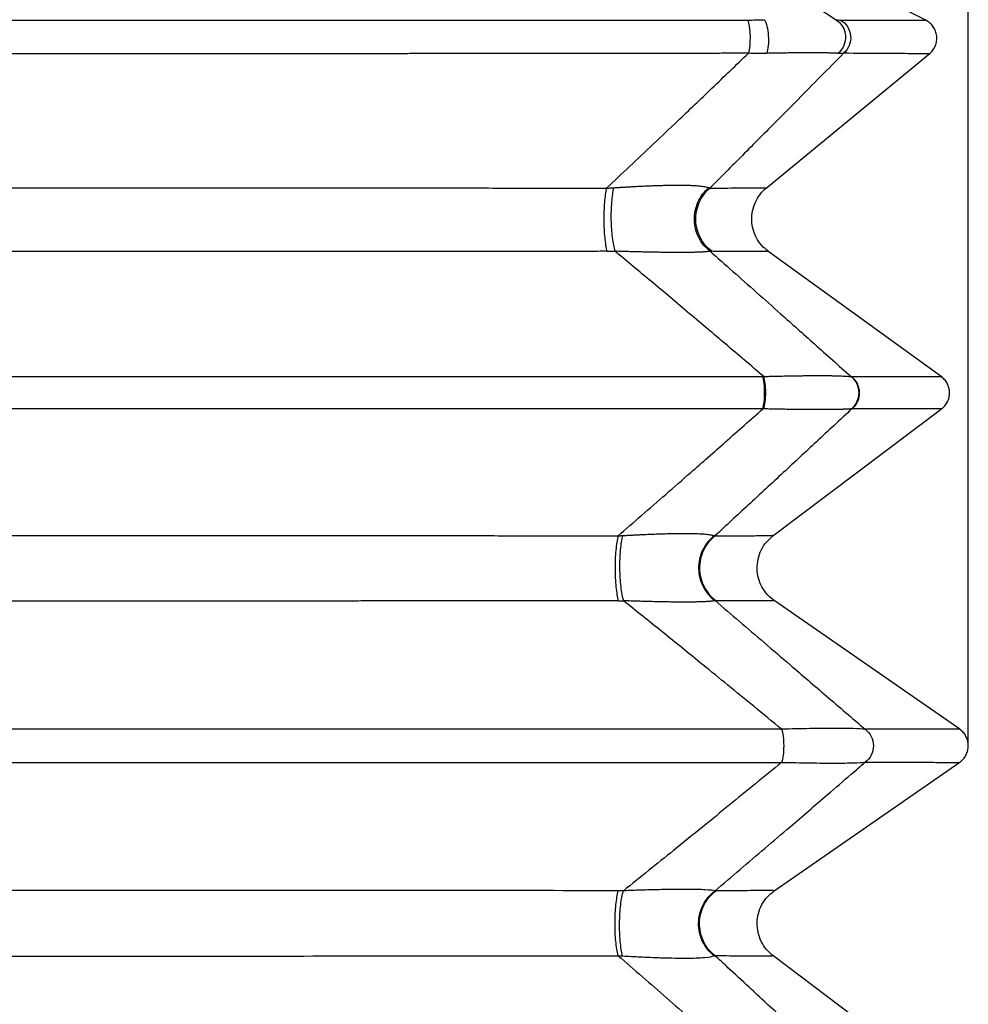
# Model space of a CAD drawing. Header units: millimetres. Extents: x 0 to 1118, y 0 to 864.
# Tile 19 of 25: x 748 to 842, y 487 to 585. Entities that reach past the tile are written whole.
import ezdxf

# ---------------------------------------------------------------- set-up
doc = ezdxf.new("R2010")
doc.units = ezdxf.units.MM
doc.header["$LTSCALE"] = 4
doc.layers.add('DIMENSIONS', color=140, linetype='Continuous', lineweight=25)
doc.styles.add('SLDTEXTSTYLE0', font='TXT', dxfattribs={"width": 0.7})
doc.dimstyles.new('SLDDIMSTYLE2', dxfattribs={"dimtxt": 8.632031, "dimasz": 13.208, "dimexe": 0, "dimexo": 0.0625, "dimgap": 2.158008, "dimtad": 0, "dimtih": 1, "dimtoh": 1, "dimdec": 1, "dimrnd": 1e-09, "dimzin": 12, "dimdsep": 46, "dimtxsty": 'SLDTEXTSTYLE0', "dimsah": 1, "dimcen": 0.09, "dimadec": 0, "dimazin": 3, "dimtfac": 1, "dimtdec": 1, "dimtofl": 0, "dimtmove": 0, "dimatfit": 3, "dimfxl": 0, "dimfrac": 2, "dimtolj": 1, "dimtzin": 12, "dimarcsym": 0})

# ---------------------------------------------------------------- blocks, each defined once
blk = doc.blocks.new('_D_13')
at = {"layer": 'DIMENSIONS'}
for p, q in [((654.014, 517.449), (654.014, 739.362)), ((841.911, 517.449), (841.911, 739.362)), ((654.014, 726.662), (721.26, 726.662)), ((732.956, 726.662), (730.058, 726.662)), ((730.058, 726.662), (730.058, 712.943)), ((758.607, 726.662), (761.506, 726.662)), ((761.506, 726.662), (761.506, 712.943)), ((841.911, 726.662), (770.304, 726.662)), ((730.058, 712.943), (732.956, 712.943)), ((761.506, 712.943), (758.607, 712.943))]:
    blk.add_line(p, q, dxfattribs=at)
for points in [[(654.014, 726.662), (667.222, 724.63), (667.222, 728.694)], [(841.911, 726.662), (828.703, 728.694), (828.703, 724.63)]]:
    blk.add_solid(points, dxfattribs=at)
at = {"layer": 'DIMENSIONS', "char_height": 8.4667, "attachment_point": 1, "style": 'SLDTEXTSTYLE0'}
for s, insert in [('187.9', (729.366, 739.509)), ('7.40', (732.956, 723.857))]:
    blk.add_mtext(s, dxfattribs=dict(at, insert=insert))

msp = doc.modelspace()

# ---------------------------------------------------------------- linework, layer by layer
for p, q in [((837.723, 584.515), (798.463, 604.581)), ((821.89, 567.876), (838.149, 581.244)), ((839.251, 549.21), (822.086, 561.627)), ((822.554, 533.413), (839.287, 546.007)), ((841.08, 514.262), (822.691, 527.006)), ((822.691, 498.248), (841.08, 510.992)), ((839.287, 479.247), (822.554, 491.841))]:
    msp.add_line(p, q)
for centre, radius, start, end in [((806.076, 610.753), 49.134, 270.05941, 270.98847), ((816.536, 563.891), 2.272, 265.38982, 269.56075), ((807.21, 577.068), 50.077, 270.05863, 270.63957), ((816.961, 529.267), 2.264, 266.9901, 269.64389), ((807.21, 448.187), 50.077, 89.36043, 89.94137), ((816.961, 495.987), 2.264, 90.35611, 93.00991)]:
    msp.add_arc(centre, radius, start, end)
for points, knots in [([(797.388, 604.948), (797.889, 604.642), (798.904, 604.021), (800.445, 603.067), (802.025, 602.08), (803.645, 601.06), (806, 599.566), (809.165, 597.534), (813.034, 595.018), (816.995, 592.417), (820.865, 589.858), (824.829, 587.223), (827.446, 585.474), (828.798, 584.571)], [0, 0, 0, 0, 0.0478541, 0.0970203, 0.1474906, 0.1992562, 0.2523081, 0.3732127, 0.5026353, 0.6227951, 0.7517004, 0.8716568, 1, 1, 1, 1]), ([(675.816, 584.536), (676.347, 584.535), (677.409, 584.535), (679.002, 584.534), (680.595, 584.533), (682.188, 584.532), (683.78, 584.532), (685.371, 584.531), (686.962, 584.53), (688.552, 584.529), (690.141, 584.529), (691.729, 584.528), (693.317, 584.527), (694.903, 584.527), (696.489, 584.526), (698.073, 584.525), (699.657, 584.525), (701.239, 584.524), (702.82, 584.524), (704.4, 584.523), (705.978, 584.523), (707.556, 584.522), (709.131, 584.522), (710.706, 584.521), (712.279, 584.521), (713.85, 584.52), (715.42, 584.52), (716.988, 584.519), (718.554, 584.519), (720.119, 584.519), (721.682, 584.518), (723.243, 584.518), (724.802, 584.518), (726.36, 584.517), (727.915, 584.517), (729.469, 584.517), (731.02, 584.517), (732.569, 584.517), (734.116, 584.516), (735.661, 584.516), (737.204, 584.516), (738.745, 584.516), (740.283, 584.516), (741.819, 584.516), (743.352, 584.516), (744.883, 584.515), (746.412, 584.515), (750.3, 584.515), (756.868, 584.516), (766.019, 584.517), (775.256, 584.518), (782.338, 584.52), (787.38, 584.522), (790.531, 584.523), (793.709, 584.524), (796.915, 584.525), (800.148, 584.526), (803.407, 584.528), (806.691, 584.529), (810.001, 584.53), (813.335, 584.532), (816.693, 584.534), (818.935, 584.535), (820.062, 584.536)], [0, 0, 0, 0, 0.011248, 0.022479, 0.033694, 0.044893, 0.056074, 0.06724, 0.078388, 0.08952, 0.100636, 0.111735, 0.122817, 0.133882, 0.144931, 0.155962, 0.166977, 0.177976, 0.188957, 0.199922, 0.210869, 0.2218, 0.232714, 0.243611, 0.254491, 0.265354, 0.2762, 0.287029, 0.297841, 0.308636, 0.319414, 0.330175, 0.340919, 0.351645, 0.362355, 0.373047, 0.383722, 0.394379, 0.40502, 0.415643, 0.426249, 0.436838, 0.447409, 0.457963, 0.4685, 0.479019, 0.489521, 0.500006, 0.559146, 0.624882, 0.688754, 0.74999, 0.7716, 0.793435, 0.815493, 0.837776, 0.860282, 0.883011, 0.905964, 0.929139, 0.952537, 0.976158, 1, 1, 1, 1]), ([(820.062, 584.536), (820.128, 584.38), (820.186, 584.154), (820.27, 583.612), (820.296, 583.297), (820.312, 582.65), (820.301, 582.319), (820.244, 581.719), (820.198, 581.449), (820.14, 581.241)], [0, 0, 0, 0, 0.25, 0.25, 0.5, 0.5, 0.75, 0.75, 1, 1, 1, 1]), ([(821.735, 584.571), (821.831, 584.413), (821.917, 584.181), (822.049, 583.627), (822.096, 583.305), (822.138, 582.646), (822.133, 582.311), (822.075, 581.706), (822.021, 581.438), (821.948, 581.236)], [0, 0, 0, 0, 0.25, 0.25, 0.5, 0.5, 0.75, 0.75, 1, 1, 1, 1]), ([(828.798, 584.571), (829.073, 584.413), (829.307, 584.181), (829.643, 583.627), (829.744, 583.305), (829.786, 582.646), (829.727, 582.311), (829.465, 581.706), (829.262, 581.438), (829.011, 581.236)], [0, 0, 0, 0, 0.25, 0.25, 0.5, 0.5, 0.75, 0.75, 1, 1, 1, 1]), ([(829.265, 584.536), (829.543, 584.38), (829.782, 584.154), (830.131, 583.612), (830.239, 583.297), (830.301, 582.65), (830.253, 582.319), (830.012, 581.719), (829.82, 581.449), (829.577, 581.241)], [0, 0, 0, 0, 0.25, 0.25, 0.5, 0.5, 0.75, 0.75, 1, 1, 1, 1]), ([(829.265, 584.536), (830.568, 584.533), (833.177, 584.527), (835.753, 584.52), (837.419, 584.516), (837.621, 584.516), (837.723, 584.516)], [0, 0, 0, 0, 0.249821, 0.500064, 0.750319, 1, 1, 1, 1]), ([(838.083, 581.19), (838.203, 581.304), (838.443, 581.532), (838.682, 581.972), (838.814, 582.453), (838.821, 582.952), (838.707, 583.438), (838.476, 583.879), (838.147, 584.258), (837.864, 584.43), (837.723, 584.516)], [0, 0, 0, 0, 0.125, 0.250001, 0.375002, 0.499999, 0.624999, 0.749997, 0.874998, 1, 1, 1, 1]), ([(820.14, 581.241), (819.552, 581.24), (818.374, 581.239), (816.605, 581.236), (814.833, 581.234), (813.059, 581.232), (811.282, 581.229), (809.503, 581.227), (807.721, 581.225), (805.937, 581.223), (804.15, 581.221), (802.361, 581.219), (800.571, 581.217), (798.777, 581.215), (796.982, 581.213), (795.185, 581.211), (793.386, 581.21), (791.585, 581.208), (789.782, 581.207), (787.977, 581.205), (786.171, 581.204), (784.363, 581.203), (782.553, 581.201), (780.742, 581.2), (778.929, 581.199), (777.115, 581.198), (775.299, 581.197), (773.482, 581.196), (771.664, 581.195), (769.845, 581.194), (768.024, 581.194), (766.202, 581.193), (764.38, 581.192), (762.556, 581.192), (760.731, 581.191), (758.906, 581.191), (757.08, 581.191), (755.253, 581.19), (753.425, 581.19), (751.597, 581.19), (749.768, 581.19), (747.376, 581.19), (744.423, 581.19), (740.91, 581.19), (737.404, 581.191), (733.903, 581.192), (730.409, 581.193), (726.923, 581.194), (723.443, 581.196), (719.972, 581.197), (716.509, 581.199), (713.054, 581.202), (709.609, 581.204), (706.173, 581.207), (702.747, 581.21), (699.331, 581.213), (695.926, 581.216), (692.532, 581.22), (689.149, 581.224), (685.777, 581.228), (682.418, 581.232), (679.071, 581.237), (676.848, 581.24), (675.737, 581.241)], [0, 0, 0, 0, 0.012453, 0.024909, 0.037367, 0.049827, 0.062289, 0.074753, 0.087219, 0.099688, 0.112159, 0.124632, 0.137107, 0.149585, 0.162065, 0.174548, 0.187033, 0.19952, 0.21201, 0.224502, 0.236997, 0.249494, 0.261994, 0.274496, 0.287001, 0.299509, 0.312019, 0.324532, 0.337047, 0.349565, 0.362086, 0.374609, 0.387136, 0.399665, 0.412197, 0.424731, 0.437269, 0.449809, 0.462352, 0.474899, 0.487448, 0.5, 0.524138, 0.548243, 0.572314, 0.596352, 0.620356, 0.644327, 0.668265, 0.69217, 0.716042, 0.739881, 0.763688, 0.787462, 0.811204, 0.834914, 0.858593, 0.882239, 0.905854, 0.929437, 0.952989, 0.97651, 1, 1, 1, 1]), ([(806.09, 567.879), (806.853, 568.594), (808.401, 570.048), (810.753, 572.27), (813.475, 574.853), (816.613, 577.85), (818.939, 580.086), (820.14, 581.241)], [0, 0, 0, 0, 0.161617, 0.328412, 0.500373, 0.74199, 1, 1, 1, 1]), ([(829.577, 581.241), (828.808, 580.463), (827.302, 578.939), (825.094, 576.707), (822.523, 574.112), (819.612, 571.177), (817.405, 568.961), (816.328, 567.879)], [0, 0, 0, 0, 0.173826, 0.340367, 0.499627, 0.755636, 1, 1, 1, 1]), ([(821.948, 581.236), (821.801, 581.234), (821.506, 581.229), (821.057, 581.228), (820.602, 581.231), (820.295, 581.238), (820.14, 581.241)], [0, 0, 0, 0, 0.246678, 0.495549, 0.746645, 1, 1, 1, 1]), ([(829.011, 581.236), (828.968, 581.238), (828.883, 581.243), (828.744, 581.249), (828.597, 581.255), (828.441, 581.26), (828.276, 581.265), (828.104, 581.27), (827.923, 581.274), (827.734, 581.277), (827.536, 581.28), (827.331, 581.282), (827.117, 581.284), (826.895, 581.286), (826.666, 581.287), (826.428, 581.287), (826.183, 581.287), (825.929, 581.287), (825.668, 581.286), (825.399, 581.284), (825.123, 581.282), (824.839, 581.28), (824.547, 581.277), (824.248, 581.274), (823.941, 581.27), (823.627, 581.265), (823.306, 581.261), (822.977, 581.255), (822.641, 581.249), (822.298, 581.243), (822.065, 581.239), (821.948, 581.236)], [0, 0, 0, 0, 0.036128, 0.071911, 0.107372, 0.142535, 0.177423, 0.212061, 0.246474, 0.280687, 0.314725, 0.348616, 0.382385, 0.416058, 0.449664, 0.483228, 0.516779, 0.550343, 0.583947, 0.61762, 0.651387, 0.685276, 0.719313, 0.753525, 0.787937, 0.822575, 0.857464, 0.892627, 0.928089, 0.963872, 1, 1, 1, 1]), ([(829.577, 581.241), (829.534, 581.238), (829.449, 581.231), (829.311, 581.228), (829.166, 581.229), (829.062, 581.234), (829.011, 581.236)], [0, 0, 0, 0, 0.253347, 0.504442, 0.753315, 1, 1, 1, 1]), ([(838.083, 581.19), (837.981, 581.19), (837.777, 581.192), (836.101, 581.202), (833.511, 581.217), (830.888, 581.233), (829.577, 581.241)], [0, 0, 0, 0, 0.249765, 0.500002, 0.750217, 1, 1, 1, 1]), ([(689.787, 567.879), (690.383, 567.88), (691.576, 567.881), (693.37, 567.884), (695.17, 567.886), (696.977, 567.889), (698.79, 567.891), (700.609, 567.893), (702.434, 567.895), (704.266, 567.897), (706.104, 567.899), (707.948, 567.901), (709.797, 567.902), (711.653, 567.904), (713.515, 567.906), (715.382, 567.907), (717.255, 567.909), (719.134, 567.91), (721.018, 567.911), (722.908, 567.912), (724.803, 567.913), (726.703, 567.914), (728.609, 567.915), (730.52, 567.916), (732.436, 567.917), (734.358, 567.917), (736.284, 567.918), (738.215, 567.918), (740.151, 567.919), (742.091, 567.919), (744.037, 567.919), (745.986, 567.919), (748.454, 567.919), (751.436, 567.919), (754.927, 567.919), (758.411, 567.918), (761.886, 567.917), (765.353, 567.916), (768.81, 567.915), (772.257, 567.913), (775.694, 567.911), (779.12, 567.908), (782.535, 567.906), (785.939, 567.903), (789.33, 567.899), (792.709, 567.896), (796.074, 567.892), (799.426, 567.888), (802.765, 567.884), (804.983, 567.88), (806.09, 567.879)], [0, 0, 0, 0, 0.015551, 0.031141, 0.04677, 0.062438, 0.078145, 0.09389, 0.109675, 0.125498, 0.14136, 0.157261, 0.1732, 0.189177, 0.205194, 0.221248, 0.237341, 0.253472, 0.269642, 0.28585, 0.302095, 0.318379, 0.334701, 0.351061, 0.367459, 0.383895, 0.400369, 0.41688, 0.433429, 0.450016, 0.46664, 0.483302, 0.500002, 0.529901, 0.559742, 0.589523, 0.619244, 0.648904, 0.678505, 0.708044, 0.737521, 0.766937, 0.796291, 0.825582, 0.854811, 0.883976, 0.913078, 0.942116, 0.97109, 1, 1, 1, 1]), ([(806.09, 567.879), (806.003, 567.491), (805.933, 567), (805.841, 565.904), (805.818, 565.301), (805.825, 564.103), (805.855, 563.508), (805.96, 562.445), (806.035, 561.977), (806.127, 561.619)], [0, 0, 0, 0, 0.25, 0.25, 0.5, 0.5, 0.75, 0.75, 1, 1, 1, 1]), ([(806.09, 567.879), (806.208, 567.885), (806.444, 567.897), (806.678, 567.912), (806.795, 567.92)], [0, 0, 0, 0, 0.501523, 1, 1, 1, 1]), ([(806.795, 567.92), (806.702, 567.536), (806.629, 567.045), (806.539, 565.946), (806.521, 565.34), (806.546, 564.132), (806.588, 563.532), (806.722, 562.459), (806.815, 561.987), (806.923, 561.626)], [0, 0, 0, 0, 0.25, 0.25, 0.5, 0.5, 0.75, 0.75, 1, 1, 1, 1]), ([(806.795, 567.92), (806.926, 567.928), (807.186, 567.945), (807.57, 567.969), (807.947, 567.992), (808.316, 568.013), (808.678, 568.033), (809.033, 568.052), (809.379, 568.069), (809.719, 568.085), (810.05, 568.1), (810.374, 568.114), (810.69, 568.126), (810.999, 568.137), (811.299, 568.146), (811.592, 568.155), (811.877, 568.162), (812.154, 568.167), (812.423, 568.172), (812.684, 568.175), (812.936, 568.177), (813.262, 568.178), (813.649, 568.176), (814.078, 568.168), (814.473, 568.156), (814.833, 568.138), (815.157, 568.114), (815.445, 568.086), (815.697, 568.052), (815.912, 568.013), (816.094, 567.969), (816.181, 567.936), (816.226, 567.92)], [0, 0, 0, 0, 0.027642, 0.054892, 0.081765, 0.108279, 0.134453, 0.160303, 0.18585, 0.211113, 0.236113, 0.26087, 0.285407, 0.309746, 0.333908, 0.357918, 0.3818, 0.405577, 0.429274, 0.452916, 0.476527, 0.500133, 0.547273, 0.594547, 0.642151, 0.690279, 0.739121, 0.788855, 0.839654, 0.891679, 0.945081, 1, 1, 1, 1]), ([(816.354, 561.626), (815.882, 561.987), (815.492, 562.459), (814.953, 563.532), (814.805, 564.132), (814.781, 565.34), (814.904, 565.946), (815.399, 567.045), (815.769, 567.536), (816.226, 567.92)], [0, 0, 0, 0, 0.25, 0.25, 0.5, 0.5, 0.75, 0.75, 1, 1, 1, 1]), ([(816.519, 561.619), (816.047, 561.977), (815.656, 562.445), (815.111, 563.508), (814.959, 564.103), (814.922, 565.301), (815.038, 565.904), (815.517, 567), (815.879, 567.491), (816.328, 567.879)], [0, 0, 0, 0, 0.25, 0.25, 0.5, 0.5, 0.75, 0.75, 1, 1, 1, 1]), ([(816.226, 567.92), (816.244, 567.912), (816.28, 567.897), (816.312, 567.885), (816.328, 567.879)], [0, 0, 0, 0, 0.498479, 1, 1, 1, 1]), ([(816.328, 567.879), (817.306, 567.886), (819.266, 567.901), (821.017, 567.913), (821.917, 567.919), (821.85, 567.919), (821.827, 567.919)], [0, 0, 0, 0, 0.284622, 0.570318, 0.856692, 1, 1, 1, 1]), ([(822.139, 561.589), (821.904, 561.784), (821.434, 562.173), (820.921, 562.941), (820.583, 563.795), (820.451, 564.705), (820.527, 565.622), (820.811, 566.495), (821.276, 567.292), (821.721, 567.71), (821.943, 567.919)], [0, 0, 0, 0, 0.125001, 0.250003, 0.375004, 0.500003, 0.625003, 0.750002, 0.875001, 1, 1, 1, 1]), ([(806.127, 561.619), (805.538, 561.618), (804.359, 561.617), (802.587, 561.615), (800.809, 561.613), (799.026, 561.612), (797.238, 561.61), (795.445, 561.608), (793.646, 561.607), (791.842, 561.606), (790.034, 561.604), (788.22, 561.603), (786.401, 561.602), (784.578, 561.6), (782.749, 561.599), (780.916, 561.598), (779.078, 561.597), (775.286, 561.595), (769.621, 561.593), (762.165, 561.59), (754.965, 561.589), (748.973, 561.589), (744.11, 561.589), (740.297, 561.589), (736.509, 561.59), (732.747, 561.591), (729.01, 561.592), (725.299, 561.593), (721.616, 561.595), (717.96, 561.597), (714.332, 561.599), (710.733, 561.601), (707.162, 561.603), (703.621, 561.606), (700.11, 561.609), (696.629, 561.612), (693.177, 561.615), (690.891, 561.618), (689.751, 561.619)], [0, 0, 0, 0, 0.015363, 0.030756, 0.04618, 0.061633, 0.077117, 0.09263, 0.108174, 0.123748, 0.139351, 0.154985, 0.170648, 0.186341, 0.202064, 0.217817, 0.233599, 0.249411, 0.315454, 0.379236, 0.440751, 0.499998, 0.532764, 0.56533, 0.597695, 0.629858, 0.66182, 0.69358, 0.725138, 0.756493, 0.787645, 0.818594, 0.849339, 0.87988, 0.910217, 0.94035, 0.970278, 1, 1, 1, 1]), ([(821.661, 549.218), (820.398, 550.293), (817.957, 552.371), (814.251, 555.503), (810.603, 558.566), (808.13, 560.623), (806.923, 561.626)], [0, 0, 0, 0, 0.258572, 0.499633, 0.75592, 1, 1, 1, 1]), ([(816.354, 561.626), (816.333, 561.622), (816.291, 561.614), (816.215, 561.603), (816.131, 561.592), (816.037, 561.582), (815.934, 561.572), (815.822, 561.563), (815.701, 561.555), (815.571, 561.547), (815.432, 561.54), (815.284, 561.534), (815.127, 561.528), (814.961, 561.523), (814.786, 561.518), (814.603, 561.514), (814.41, 561.511), (814.209, 561.509), (813.999, 561.507), (813.78, 561.505), (813.553, 561.504), (813.238, 561.504), (812.823, 561.505), (812.292, 561.509), (811.729, 561.514), (811.134, 561.523), (810.507, 561.534), (809.85, 561.547), (809.162, 561.563), (808.443, 561.582), (807.695, 561.603), (807.183, 561.618), (806.923, 561.626)], [0, 0, 0, 0, 0.027658, 0.054918, 0.081799, 0.108317, 0.134491, 0.160338, 0.185879, 0.211134, 0.236122, 0.260866, 0.285388, 0.309709, 0.333854, 0.357844, 0.381706, 0.405462, 0.429137, 0.452756, 0.476345, 0.499927, 0.547156, 0.594498, 0.642153, 0.690317, 0.739181, 0.788924, 0.839721, 0.891733, 0.945112, 1, 1, 1, 1]), ([(816.354, 561.626), (817.103, 560.963), (818.626, 559.613), (820.951, 557.549), (823.648, 555.151), (826.776, 552.365), (829.105, 550.287), (830.31, 549.211)], [0, 0, 0, 0, 0.16136, 0.328154, 0.500367, 0.741416, 1, 1, 1, 1]), ([(822.013, 561.59), (821.995, 561.59), (821.959, 561.59), (821.891, 561.59), (821.814, 561.591), (821.726, 561.591), (821.629, 561.592), (821.521, 561.592), (821.404, 561.593), (821.277, 561.593), (821.14, 561.594), (820.994, 561.595), (820.838, 561.596), (820.672, 561.597), (820.498, 561.598), (820.314, 561.598), (820.121, 561.599), (819.92, 561.601), (819.709, 561.602), (819.489, 561.603), (819.261, 561.604), (819.024, 561.605), (818.779, 561.607), (818.525, 561.608), (818.263, 561.609), (817.993, 561.611), (817.714, 561.612), (817.428, 561.614), (817.133, 561.615), (816.831, 561.617), (816.623, 561.618), (816.519, 561.619)], [0, 0, 0, 0, 0.035974, 0.071843, 0.107606, 0.143263, 0.178813, 0.214258, 0.249596, 0.284829, 0.319954, 0.354974, 0.389886, 0.424692, 0.459391, 0.493984, 0.528469, 0.562848, 0.59712, 0.631284, 0.665341, 0.699291, 0.733134, 0.766869, 0.800496, 0.834016, 0.867429, 0.900733, 0.93393, 0.967019, 1, 1, 1, 1]), ([(821.661, 549.218), (821.788, 549.222), (822.042, 549.228), (822.416, 549.238), (822.784, 549.247), (823.144, 549.255), (823.497, 549.263), (823.843, 549.27), (824.182, 549.277), (824.513, 549.282), (824.837, 549.288), (825.153, 549.293), (825.462, 549.297), (825.763, 549.3), (826.057, 549.303), (826.342, 549.305), (826.62, 549.307), (826.89, 549.308), (827.229, 549.308), (827.628, 549.307), (828.071, 549.303), (828.485, 549.297), (828.868, 549.288), (829.221, 549.278), (829.543, 549.265), (829.833, 549.249), (830.093, 549.231), (830.237, 549.218), (830.31, 549.211)], [0, 0, 0, 0, 0.031125, 0.061941, 0.092465, 0.122715, 0.152708, 0.182464, 0.212, 0.241337, 0.270494, 0.299491, 0.328348, 0.357085, 0.385725, 0.414286, 0.442792, 0.471264, 0.499722, 0.553443, 0.607307, 0.661458, 0.716035, 0.771177, 0.827017, 0.883686, 0.941307, 1, 1, 1, 1]), ([(674.362, 549.219), (674.927, 549.219), (676.059, 549.219), (677.759, 549.219), (679.461, 549.22), (681.166, 549.22), (682.872, 549.22), (684.581, 549.22), (686.292, 549.221), (688.005, 549.221), (689.72, 549.221), (691.436, 549.221), (693.155, 549.221), (694.875, 549.222), (696.598, 549.222), (698.321, 549.222), (700.047, 549.222), (701.774, 549.222), (703.502, 549.222), (705.232, 549.223), (706.964, 549.223), (708.696, 549.223), (710.43, 549.223), (712.166, 549.223), (713.902, 549.223), (715.64, 549.223), (717.379, 549.223), (719.118, 549.224), (720.859, 549.224), (722.6, 549.224), (724.343, 549.224), (726.086, 549.224), (727.83, 549.224), (729.575, 549.224), (731.32, 549.224), (733.066, 549.224), (734.812, 549.224), (736.559, 549.224), (738.306, 549.224), (740.054, 549.224), (741.802, 549.224), (743.55, 549.224), (745.298, 549.224), (747.047, 549.224), (748.795, 549.224), (750.544, 549.224), (752.292, 549.224), (754.041, 549.224), (755.789, 549.224), (757.537, 549.224), (759.285, 549.224), (761.032, 549.224), (762.78, 549.224), (764.526, 549.224), (766.272, 549.224), (768.018, 549.224), (769.763, 549.224), (771.507, 549.224), (773.251, 549.223), (774.994, 549.223), (776.736, 549.223), (778.477, 549.223), (780.218, 549.223), (781.957, 549.223), (783.695, 549.223), (785.432, 549.223), (787.168, 549.222), (788.903, 549.222), (790.637, 549.222), (792.369, 549.222), (794.1, 549.222), (795.829, 549.222), (797.557, 549.221), (799.283, 549.221), (801.008, 549.221), (802.731, 549.221), (804.452, 549.221), (806.172, 549.22), (807.89, 549.22), (809.606, 549.22), (811.32, 549.22), (813.032, 549.219), (814.742, 549.219), (816.45, 549.219), (818.155, 549.219), (819.859, 549.218), (820.993, 549.218), (821.56, 549.218)], [0, 0, 0, 0, 0.011753, 0.023506, 0.035259, 0.047013, 0.058766, 0.070521, 0.082275, 0.094029, 0.105784, 0.117539, 0.129295, 0.14105, 0.152806, 0.164562, 0.176319, 0.188076, 0.199833, 0.21159, 0.223347, 0.235105, 0.246863, 0.258622, 0.27038, 0.282139, 0.293898, 0.305658, 0.317418, 0.329178, 0.340938, 0.352698, 0.364459, 0.376221, 0.387982, 0.399744, 0.411506, 0.423268, 0.435031, 0.446793, 0.458557, 0.47032, 0.482084, 0.493848, 0.505612, 0.517377, 0.529142, 0.540907, 0.552673, 0.564439, 0.576205, 0.587972, 0.599739, 0.611506, 0.623273, 0.635041, 0.646809, 0.658577, 0.670346, 0.682115, 0.693884, 0.705654, 0.717424, 0.729194, 0.740965, 0.752735, 0.764507, 0.776278, 0.78805, 0.799822, 0.811595, 0.823368, 0.835141, 0.846914, 0.858688, 0.870462, 0.882237, 0.894012, 0.905787, 0.917562, 0.929338, 0.941114, 0.952891, 0.964667, 0.976445, 0.988222, 1, 1, 1, 1]), ([(821.565, 546.006), (821.624, 546.193), (821.673, 546.438), (821.739, 546.996), (821.756, 547.307), (821.755, 547.928), (821.737, 548.238), (821.669, 548.792), (821.619, 549.035), (821.56, 549.218)], [0, 0, 0, 0, 0.25, 0.25, 0.5, 0.5, 0.75, 0.75, 1, 1, 1, 1]), ([(821.674, 546.003), (821.734, 546.19), (821.783, 546.435), (821.849, 546.993), (821.865, 547.304), (821.863, 547.927), (821.844, 548.237), (821.773, 548.791), (821.722, 549.034), (821.661, 549.218)], [0, 0, 0, 0, 0.25, 0.25, 0.5, 0.5, 0.75, 0.75, 1, 1, 1, 1]), ([(830.329, 545.999), (830.569, 546.186), (830.767, 546.432), (831.035, 546.989), (831.104, 547.3), (831.101, 547.922), (831.027, 548.231), (830.753, 548.785), (830.553, 549.027), (830.31, 549.211)], [0, 0, 0, 0, 0.25, 0.25, 0.5, 0.5, 0.75, 0.75, 1, 1, 1, 1]), ([(830.357, 549.21), (830.484, 549.21), (830.738, 549.211), (831.109, 549.211), (831.473, 549.211), (831.828, 549.211), (832.175, 549.211), (832.513, 549.212), (832.844, 549.212), (833.166, 549.212), (833.48, 549.212), (833.786, 549.212), (834.084, 549.213), (834.373, 549.213), (834.654, 549.213), (834.927, 549.213), (835.191, 549.213), (835.447, 549.213), (835.695, 549.214), (835.935, 549.214), (836.166, 549.214), (836.389, 549.214), (836.603, 549.214), (836.809, 549.214), (837.007, 549.214), (837.197, 549.214), (837.378, 549.215), (837.551, 549.215), (837.715, 549.215), (837.872, 549.215), (838.019, 549.215), (838.159, 549.215), (838.29, 549.215), (838.412, 549.215), (838.526, 549.215), (838.632, 549.215), (838.73, 549.215), (838.818, 549.215), (838.899, 549.216), (838.971, 549.216), (839.035, 549.216), (839.09, 549.216), (839.137, 549.216), (839.175, 549.216), (839.205, 549.216), (839.227, 549.216), (839.24, 549.216), (839.242, 549.216), (839.243, 549.216)], [0, 0, 0, 0, 0.021716, 0.043434, 0.065152, 0.086871, 0.108592, 0.130313, 0.152035, 0.173759, 0.195483, 0.217208, 0.238935, 0.260662, 0.28239, 0.304119, 0.32585, 0.347581, 0.369314, 0.391047, 0.412781, 0.434517, 0.456253, 0.477991, 0.499729, 0.521469, 0.543209, 0.564951, 0.586694, 0.608437, 0.630182, 0.651928, 0.673674, 0.695422, 0.717171, 0.738921, 0.760672, 0.782423, 0.804176, 0.82593, 0.847685, 0.869441, 0.891199, 0.912957, 0.934716, 0.956476, 0.978238, 1, 1, 1, 1]), ([(830.386, 546.004), (830.626, 546.191), (830.823, 546.437), (831.087, 546.994), (831.156, 547.304), (831.15, 547.925), (831.076, 548.234), (830.801, 548.785), (830.6, 549.027), (830.357, 549.21)], [0, 0, 0, 0, 0.25, 0.25, 0.5, 0.5, 0.75, 0.75, 1, 1, 1, 1]), ([(839.274, 545.997), (839.392, 546.1), (839.628, 546.304), (839.88, 546.704), (840.039, 547.146), (840.089, 547.614), (840.03, 548.082), (839.863, 548.521), (839.603, 548.916), (839.363, 549.116), (839.243, 549.216)], [0, 0, 0, 0, 0.124995, 0.249999, 0.375001, 0.499994, 0.625001, 0.749995, 0.875, 1, 1, 1, 1]), ([(821.565, 546.006), (820.999, 546.006), (819.867, 546.005), (818.166, 546.005), (816.463, 546.005), (814.758, 546.005), (813.051, 546.004), (811.341, 546.004), (809.63, 546.004), (807.916, 546.004), (806.201, 546.003), (804.483, 546.003), (802.764, 546.003), (801.043, 546.003), (799.32, 546.003), (797.596, 546.002), (795.87, 546.002), (794.142, 546.002), (792.413, 546.002), (790.683, 546.002), (788.951, 546.002), (787.218, 546.001), (785.483, 546.001), (783.747, 546.001), (782.011, 546.001), (780.273, 546.001), (778.533, 546.001), (776.793, 546.001), (775.052, 546.001), (773.31, 546), (771.568, 546), (769.824, 546), (768.08, 546), (766.335, 546), (764.589, 546), (762.843, 546), (761.096, 546), (759.349, 546), (757.602, 546), (755.854, 546), (754.106, 546), (752.358, 546), (750.609, 546), (748.861, 546), (747.112, 546), (745.363, 546), (743.615, 546), (741.866, 546), (740.118, 546), (738.37, 546), (736.622, 546), (734.874, 546), (733.127, 546), (731.381, 546), (729.635, 546), (727.889, 546), (726.144, 546), (724.4, 546), (722.656, 546.001), (720.913, 546.001), (719.171, 546.001), (717.43, 546.001), (715.69, 546.001), (713.951, 546.001), (712.213, 546.001), (710.476, 546.001), (708.74, 546.002), (707.006, 546.002), (705.272, 546.002), (703.541, 546.002), (701.81, 546.002), (700.081, 546.002), (698.353, 546.003), (696.627, 546.003), (694.903, 546.003), (693.18, 546.003), (691.459, 546.003), (689.74, 546.004), (688.023, 546.004), (686.307, 546.004), (684.593, 546.004), (682.882, 546.005), (681.172, 546.005), (679.465, 546.005), (677.76, 546.005), (676.057, 546.006), (674.923, 546.006), (674.356, 546.006)], [0, 0, 0, 0, 0.011758, 0.023515, 0.035273, 0.047031, 0.058789, 0.070547, 0.082306, 0.094064, 0.105823, 0.117582, 0.129341, 0.1411, 0.152859, 0.164618, 0.176378, 0.188138, 0.199898, 0.211658, 0.223418, 0.235178, 0.246939, 0.258699, 0.27046, 0.282221, 0.293982, 0.305744, 0.317505, 0.329267, 0.341029, 0.352791, 0.364553, 0.376316, 0.388078, 0.399841, 0.411604, 0.423367, 0.43513, 0.446893, 0.458657, 0.470421, 0.482185, 0.493949, 0.505713, 0.517478, 0.529243, 0.541008, 0.552773, 0.564538, 0.576304, 0.588069, 0.599835, 0.611601, 0.623368, 0.635134, 0.646901, 0.658668, 0.670435, 0.682202, 0.69397, 0.705737, 0.717505, 0.729273, 0.741042, 0.75281, 0.764579, 0.776348, 0.788117, 0.799886, 0.811656, 0.823426, 0.835196, 0.846966, 0.858737, 0.870507, 0.882278, 0.894049, 0.905821, 0.917592, 0.929364, 0.941136, 0.952909, 0.964681, 0.976454, 0.988227, 1, 1, 1, 1]), ([(807.238, 533.429), (808.014, 534.102), (809.592, 535.469), (811.99, 537.56), (814.764, 539.991), (817.966, 542.812), (820.338, 544.917), (821.565, 546.006)], [0, 0, 0, 0, 0.1614473, 0.3282381, 0.5003594, 0.7416188, 1, 1, 1, 1]), ([(830.386, 546.004), (829.216, 544.914), (826.953, 542.807), (823.534, 539.63), (820.184, 536.522), (817.926, 534.436), (816.824, 533.417)], [0, 0, 0, 0, 0.25839, 0.499627, 0.755827, 1, 1, 1, 1]), ([(830.329, 545.999), (830.291, 545.997), (830.216, 545.992), (830.09, 545.985), (829.957, 545.978), (829.814, 545.972), (829.663, 545.966), (829.502, 545.961), (829.333, 545.957), (829.155, 545.952), (828.968, 545.948), (828.773, 545.945), (828.569, 545.942), (828.357, 545.939), (828.136, 545.937), (827.907, 545.936), (827.669, 545.934), (827.424, 545.934), (827.095, 545.933), (826.671, 545.934), (826.141, 545.937), (825.583, 545.941), (824.997, 545.947), (824.384, 545.955), (823.745, 545.964), (823.079, 545.975), (822.388, 545.988), (821.914, 545.998), (821.674, 546.003)], [0, 0, 0, 0, 0.031173, 0.062034, 0.0926, 0.122889, 0.152919, 0.182708, 0.212276, 0.24164, 0.270821, 0.299839, 0.328714, 0.357467, 0.386117, 0.414687, 0.443197, 0.471668, 0.500122, 0.553851, 0.607709, 0.66184, 0.716385, 0.771483, 0.827266, 0.883865, 0.941403, 1, 1, 1, 1]), ([(839.273, 545.997), (839.272, 545.997), (839.271, 545.997), (839.258, 545.997), (839.237, 545.997), (839.207, 545.997), (839.17, 545.997), (839.123, 545.997), (839.069, 545.998), (839.005, 545.998), (838.934, 545.998), (838.854, 545.998), (838.765, 545.998), (838.668, 545.998), (838.563, 545.998), (838.449, 545.998), (838.327, 545.998), (838.196, 545.998), (838.057, 545.998), (837.909, 545.998), (837.754, 545.998), (837.589, 545.999), (837.417, 545.999), (837.235, 545.999), (837.046, 545.999), (836.848, 545.999), (836.642, 545.999), (836.427, 545.999), (836.204, 546), (835.973, 546), (835.733, 546), (835.485, 546), (835.229, 546), (834.964, 546), (834.691, 546.001), (834.41, 546.001), (834.12, 546.001), (833.822, 546.001), (833.516, 546.001), (833.201, 546.002), (832.879, 546.002), (832.548, 546.002), (832.208, 546.002), (831.861, 546.003), (831.505, 546.003), (831.141, 546.003), (830.769, 546.003), (830.514, 546.003), (830.386, 546.004)], [0, 0, 0, 0, 0.021735, 0.043471, 0.065206, 0.086942, 0.108678, 0.130414, 0.15215, 0.173886, 0.195623, 0.217359, 0.239096, 0.260833, 0.28257, 0.304307, 0.326045, 0.347783, 0.36952, 0.391258, 0.412997, 0.434735, 0.456473, 0.478212, 0.499951, 0.52169, 0.543429, 0.565169, 0.586908, 0.608648, 0.630388, 0.652128, 0.673869, 0.695609, 0.71735, 0.739091, 0.760832, 0.782574, 0.804315, 0.826057, 0.847799, 0.869542, 0.891284, 0.913027, 0.93477, 0.956513, 0.978256, 1, 1, 1, 1]), ([(807.688, 533.453), (807.815, 533.46), (808.068, 533.474), (808.441, 533.495), (808.807, 533.514), (809.166, 533.532), (809.517, 533.549), (809.861, 533.565), (810.197, 533.58), (810.526, 533.594), (810.847, 533.606), (811.161, 533.617), (811.467, 533.628), (811.765, 533.637), (812.055, 533.644), (812.338, 533.651), (812.613, 533.657), (812.88, 533.661), (813.139, 533.665), (813.391, 533.667), (813.634, 533.669), (813.947, 533.669), (814.318, 533.667), (814.729, 533.659), (815.105, 533.648), (815.448, 533.632), (815.756, 533.611), (816.029, 533.586), (816.267, 533.557), (816.469, 533.523), (816.639, 533.484), (816.72, 533.456), (816.761, 533.441)], [0, 0, 0, 0, 0.02771, 0.055011, 0.081919, 0.108453, 0.134631, 0.160475, 0.186003, 0.211237, 0.236199, 0.260911, 0.285398, 0.309681, 0.333787, 0.35774, 0.381565, 0.405288, 0.428936, 0.452536, 0.476113, 0.499695, 0.546646, 0.593761, 0.641247, 0.689306, 0.738134, 0.787918, 0.838837, 0.891055, 0.944729, 1, 1, 1, 1]), ([(689.076, 533.429), (689.61, 533.43), (690.679, 533.431), (692.287, 533.433), (693.9, 533.435), (695.518, 533.437), (697.142, 533.439), (698.772, 533.441), (700.407, 533.443), (702.047, 533.445), (703.692, 533.446), (705.343, 533.448), (706.999, 533.45), (708.659, 533.451), (710.326, 533.452), (711.997, 533.454), (713.673, 533.455), (715.354, 533.456), (717.04, 533.458), (718.73, 533.459), (720.426, 533.46), (722.126, 533.461), (723.831, 533.462), (725.541, 533.463), (727.255, 533.463), (728.974, 533.464), (730.697, 533.465), (732.425, 533.465), (734.157, 533.466), (735.893, 533.466), (737.634, 533.467), (739.378, 533.467), (741.127, 533.468), (742.88, 533.468), (744.637, 533.468), (746.398, 533.468), (748.76, 533.468), (751.719, 533.468), (755.271, 533.468), (758.814, 533.467), (762.348, 533.466), (765.873, 533.465), (769.387, 533.464), (772.891, 533.462), (776.384, 533.46), (779.865, 533.458), (783.333, 533.455), (786.79, 533.452), (790.233, 533.449), (793.662, 533.446), (797.078, 533.442), (800.479, 533.438), (803.866, 533.434), (806.115, 533.431), (807.238, 533.429)], [0, 0, 0, 0, 0.013725, 0.0274835, 0.0412753, 0.0551005, 0.0689589, 0.0828506, 0.0967755, 0.1107336, 0.1247249, 0.1387492, 0.1528067, 0.1668971, 0.1810205, 0.1951769, 0.2093662, 0.2235884, 0.2378434, 0.2521312, 0.2664518, 0.280805, 0.295191, 0.3096095, 0.3240607, 0.3385444, 0.3530606, 0.3676093, 0.3821905, 0.396804, 0.4114498, 0.4261279, 0.4408383, 0.4555809, 0.4703557, 0.4851625, 0.5000015, 0.5299379, 0.5598106, 0.5896193, 0.6193635, 0.6490428, 0.6786569, 0.7082055, 0.737688, 0.7671042, 0.7964536, 0.8257359, 0.8549508, 0.8840978, 0.9131765, 0.9421867, 0.971128, 1, 1, 1, 1]), ([(807.238, 533.429), (807.142, 533.05), (807.064, 532.553), (806.959, 531.429), (806.932, 530.803), (806.937, 529.556), (806.968, 528.935), (807.081, 527.833), (807.163, 527.352), (807.261, 526.991)], [0, 0, 0, 0, 0.25, 0.25, 0.5, 0.5, 0.75, 0.75, 1, 1, 1, 1]), ([(807.238, 533.429), (807.313, 533.433), (807.464, 533.441), (807.613, 533.449), (807.688, 533.453)], [0, 0, 0, 0, 0.500785, 1, 1, 1, 1]), ([(807.688, 533.453), (807.587, 533.076), (807.506, 532.58), (807.402, 531.454), (807.378, 530.826), (807.394, 529.573), (807.433, 528.949), (807.565, 527.841), (807.659, 527.356), (807.769, 526.994)], [0, 0, 0, 0, 0.25, 0.25, 0.5, 0.5, 0.75, 0.75, 1, 1, 1, 1]), ([(816.761, 533.441), (816.276, 533.064), (815.878, 532.569), (815.342, 531.448), (815.205, 530.823), (815.221, 529.577), (815.374, 528.956), (815.937, 527.852), (816.347, 527.369), (816.842, 527.006)], [0, 0, 0, 0, 0.25, 0.25, 0.5, 0.5, 0.75, 0.75, 1, 1, 1, 1]), ([(816.824, 533.417), (816.344, 533.037), (815.951, 532.541), (815.426, 531.422), (815.294, 530.799), (815.318, 529.559), (815.474, 528.942), (816.041, 527.844), (816.452, 527.364), (816.947, 527.003)], [0, 0, 0, 0, 0.25, 0.25, 0.5, 0.5, 0.75, 0.75, 1, 1, 1, 1]), ([(816.761, 533.441), (816.772, 533.437), (816.794, 533.429), (816.814, 533.421), (816.824, 533.417)], [0, 0, 0, 0, 0.499183, 1, 1, 1, 1]), ([(816.824, 533.417), (817.833, 533.424), (819.853, 533.438), (821.657, 533.451), (822.585, 533.457), (822.515, 533.456), (822.492, 533.456)], [0, 0, 0, 0, 0.284616, 0.570342, 0.856769, 1, 1, 1, 1]), ([(822.738, 526.973), (822.492, 527.17), (821.999, 527.565), (821.46, 528.355), (821.111, 529.239), (820.981, 530.182), (821.074, 531.13), (821.388, 532.026), (821.895, 532.837), (822.373, 533.25), (822.612, 533.457)], [0, 0, 0, 0, 0.1250013, 0.2500034, 0.3750041, 0.5000034, 0.6250028, 0.7500016, 0.8750009, 1, 1, 1, 1]), ([(807.261, 526.991), (806.717, 526.991), (805.627, 526.99), (803.99, 526.988), (802.348, 526.986), (800.703, 526.985), (799.055, 526.983), (797.402, 526.982), (795.747, 526.981), (794.087, 526.979), (792.425, 526.978), (790.759, 526.977), (789.089, 526.976), (787.417, 526.974), (785.741, 526.973), (784.061, 526.972), (782.379, 526.971), (780.694, 526.97), (779.006, 526.969), (777.314, 526.969), (775.62, 526.968), (773.923, 526.967), (772.223, 526.966), (770.52, 526.966), (768.815, 526.965), (767.107, 526.965), (765.396, 526.964), (763.683, 526.964), (761.967, 526.963), (760.249, 526.963), (758.529, 526.963), (756.806, 526.962), (755.081, 526.962), (753.354, 526.962), (751.625, 526.962), (749.894, 526.962), (747.521, 526.962), (744.512, 526.962), (740.877, 526.962), (737.262, 526.963), (733.668, 526.964), (730.095, 526.965), (726.544, 526.966), (723.016, 526.967), (719.51, 526.969), (716.028, 526.97), (712.57, 526.972), (709.136, 526.975), (705.726, 526.977), (702.341, 526.979), (698.982, 526.982), (695.648, 526.985), (692.34, 526.988), (690.146, 526.991), (689.053, 526.992)], [0, 0, 0, 0, 0.013995, 0.028008, 0.042039, 0.056086, 0.070152, 0.084234, 0.098334, 0.112451, 0.126585, 0.140736, 0.154905, 0.169091, 0.183293, 0.197513, 0.21175, 0.226004, 0.240274, 0.254562, 0.268867, 0.283188, 0.297526, 0.311881, 0.326252, 0.340641, 0.355046, 0.369467, 0.383905, 0.39836, 0.412831, 0.427318, 0.441822, 0.456342, 0.470879, 0.485432, 0.500001, 0.530725, 0.561287, 0.591686, 0.621921, 0.651994, 0.681902, 0.711647, 0.741227, 0.770642, 0.799892, 0.828977, 0.857896, 0.88665, 0.915237, 0.943658, 0.971913, 1, 1, 1, 1]), ([(816.842, 527.006), (816.821, 527.001), (816.78, 526.992), (816.705, 526.978), (816.621, 526.965), (816.527, 526.952), (816.423, 526.941), (816.309, 526.93), (816.185, 526.92), (816.052, 526.911), (815.909, 526.902), (815.757, 526.894), (815.594, 526.888), (815.423, 526.882), (815.241, 526.876), (815.05, 526.872), (814.85, 526.868), (814.64, 526.865), (814.421, 526.863), (814.193, 526.862), (813.883, 526.861), (813.48, 526.861), (812.968, 526.864), (812.425, 526.871), (811.85, 526.879), (811.244, 526.891), (810.608, 526.906), (809.942, 526.924), (809.245, 526.945), (808.519, 526.968), (808.021, 526.985), (807.769, 526.994)], [0, 0, 0, 0, 0.029297, 0.058133, 0.086527, 0.114502, 0.142077, 0.169276, 0.196122, 0.222639, 0.248852, 0.274788, 0.300473, 0.325935, 0.351201, 0.376302, 0.401266, 0.426122, 0.450902, 0.475636, 0.500355, 0.547521, 0.59477, 0.642315, 0.690365, 0.739125, 0.788789, 0.839541, 0.891554, 0.944991, 1, 1, 1, 1]), ([(823.428, 514.271), (822.52, 515.017), (820.748, 516.474), (818.15, 518.6), (815.12, 521.069), (811.678, 523.859), (809.049, 525.967), (807.769, 526.994)], [0, 0, 0, 0, 0.175016, 0.341556, 0.4996259, 0.756286, 1, 1, 1, 1]), ([(816.842, 527.006), (817.638, 526.327), (819.258, 524.945), (821.734, 522.827), (824.604, 520.368), (827.937, 517.507), (830.418, 515.373), (831.706, 514.266)], [0, 0, 0, 0, 0.161029, 0.32783, 0.500388, 0.740629, 1, 1, 1, 1]), ([(822.619, 526.974), (822.642, 526.974), (822.712, 526.973), (821.784, 526.978), (819.978, 526.987), (817.956, 526.998), (816.947, 527.003)], [0, 0, 0, 0, 0.143232, 0.42966, 0.715385, 1, 1, 1, 1]), ([(823.428, 514.271), (817.283, 514.271), (811.079, 514.272), (798.586, 514.274), (792.297, 514.274), (779.67, 514.275), (773.332, 514.276), (763.816, 514.276), (760.642, 514.276), (754.297, 514.276), (751.126, 514.276), (741.617, 514.276), (735.272, 514.276), (722.587, 514.276), (716.25, 514.275), (697.312, 514.274), (684.785, 514.273), (672.495, 514.271)], [0, 0, 0, 0, 0.125, 0.125, 0.25, 0.25, 0.375, 0.375, 0.4375, 0.4375, 0.5, 0.5, 0.625, 0.625, 0.75, 0.75, 1, 1, 1, 1]), ([(831.706, 514.266), (831.428, 514.289), (831.041, 514.309), (830.033, 514.335), (829.416, 514.343), (828.323, 514.344), (827.932, 514.342), (827.113, 514.336), (826.685, 514.331), (825.351, 514.312), (824.394, 514.293), (823.428, 514.271)], [0, 0, 0, 0, 0.25, 0.25, 0.5, 0.5, 0.625, 0.625, 0.75, 0.75, 1, 1, 1, 1]), ([(823.428, 514.271), (823.493, 514.087), (823.546, 513.839), (823.619, 513.27), (823.639, 512.949), (823.639, 512.306), (823.619, 511.985), (823.546, 511.415), (823.493, 511.167), (823.428, 510.984)], [0, 0, 0, 0, 0.25, 0.25, 0.5, 0.5, 0.75, 0.75, 1, 1, 1, 1]), ([(841.067, 514.271), (840.995, 514.271), (840.85, 514.271), (839.681, 514.27), (837.803, 514.269), (835.219, 514.268), (832.876, 514.266), (831.706, 514.266)], [0, 0, 0, 0, 0.199752, 0.399886, 0.600132, 0.80025, 1, 1, 1, 1]), ([(831.706, 514.266), (831.96, 514.082), (832.171, 513.835), (832.457, 513.267), (832.533, 512.947), (832.533, 512.307), (832.457, 511.987), (832.171, 511.42), (831.96, 511.172), (831.706, 510.989)], [0, 0, 0, 0, 0.25, 0.25, 0.5, 0.5, 0.75, 0.75, 1, 1, 1, 1]), ([(841.067, 510.983), (841.193, 511.084), (841.444, 511.286), (841.716, 511.692), (841.889, 512.145), (841.947, 512.627), (841.889, 513.11), (841.716, 513.563), (841.444, 513.968), (841.193, 514.17), (841.067, 514.271)], [0, 0, 0, 0, 0.125002, 0.250002, 0.375001, 0.500001, 0.624999, 0.749999, 0.874999, 1, 1, 1, 1]), ([(672.495, 510.983), (684.785, 510.982), (697.312, 510.98), (716.25, 510.979), (722.587, 510.979), (735.272, 510.978), (741.617, 510.978), (751.126, 510.978), (754.297, 510.978), (760.642, 510.978), (763.816, 510.978), (773.332, 510.979), (779.67, 510.979), (792.297, 510.98), (798.586, 510.981), (811.079, 510.982), (817.283, 510.983), (823.428, 510.984)], [0, 0, 0, 0, 0.25, 0.25, 0.375, 0.375, 0.5, 0.5, 0.5625, 0.5625, 0.625, 0.625, 0.75, 0.75, 0.875, 0.875, 1, 1, 1, 1]), ([(823.428, 510.984), (822.564, 510.274), (820.836, 508.853), (818.238, 506.727), (815.535, 504.523), (812.051, 501.696), (809.422, 499.587), (807.769, 498.26)], [0, 0, 0, 0, 0.166484, 0.333022, 0.499626, 0.685251, 1, 1, 1, 1]), ([(816.842, 498.248), (817.667, 498.952), (819.316, 500.359), (821.792, 502.477), (824.68, 504.952), (827.528, 507.396), (830.008, 509.528), (831.249, 510.595), (831.706, 510.989)], [0, 0, 0, 0, 0.166886, 0.333678, 0.500388, 0.750266, 0.907902, 1, 1, 1, 1]), ([(823.428, 510.984), (824.394, 510.961), (825.351, 510.942), (826.685, 510.923), (827.113, 510.919), (827.932, 510.912), (828.323, 510.911), (829.416, 510.912), (830.033, 510.919), (831.041, 510.946), (831.428, 510.965), (831.706, 510.989)], [0, 0, 0, 0, 0.25, 0.25, 0.375, 0.375, 0.5, 0.5, 0.75, 0.75, 1, 1, 1, 1]), ([(831.706, 510.989), (832.876, 510.988), (835.219, 510.987), (837.803, 510.985), (839.681, 510.984), (840.85, 510.983), (840.995, 510.983), (841.067, 510.983)], [0, 0, 0, 0, 0.19975, 0.399868, 0.600114, 0.800248, 1, 1, 1, 1]), ([(807.261, 498.263), (797.601, 498.273), (787.801, 498.28), (768.054, 498.29), (758.108, 498.292), (738.214, 498.292), (728.267, 498.29), (708.518, 498.28), (698.716, 498.273), (689.053, 498.263)], [0, 0, 0, 0, 0.25, 0.25, 0.5, 0.5, 0.75, 0.75, 1, 1, 1, 1]), ([(807.238, 491.825), (807.142, 492.205), (807.064, 492.702), (806.959, 493.826), (806.932, 494.452), (806.937, 495.699), (806.968, 496.319), (807.081, 497.421), (807.163, 497.903), (807.261, 498.263)], [0, 0, 0, 0, 0.25, 0.25, 0.5, 0.5, 0.75, 0.75, 1, 1, 1, 1]), ([(807.688, 491.801), (807.587, 492.178), (807.506, 492.675), (807.402, 493.8), (807.378, 494.428), (807.394, 495.681), (807.433, 496.305), (807.565, 497.414), (807.659, 497.898), (807.769, 498.26)], [0, 0, 0, 0, 0.25, 0.25, 0.5, 0.5, 0.75, 0.75, 1, 1, 1, 1]), ([(816.842, 498.248), (816.67, 498.291), (816.357, 498.328), (815.641, 498.365), (815.363, 498.375), (814.721, 498.389), (814.357, 498.393), (813.55, 498.394), (813.111, 498.391), (812.173, 498.38), (811.673, 498.371), (810.621, 498.348), (810.07, 498.334), (808.937, 498.3), (808.355, 498.281), (807.769, 498.26)], [0, 0, 0, 0, 0.25, 0.25, 0.375, 0.375, 0.5, 0.5, 0.625, 0.625, 0.75, 0.75, 0.875, 0.875, 1, 1, 1, 1]), ([(816.761, 491.813), (816.276, 492.19), (815.878, 492.686), (815.342, 493.807), (815.205, 494.432), (815.221, 495.678), (815.374, 496.298), (815.937, 497.403), (816.347, 497.885), (816.842, 498.248)], [0, 0, 0, 0, 0.25, 0.25, 0.5, 0.5, 0.75, 0.75, 1, 1, 1, 1]), ([(816.824, 491.837), (816.344, 492.217), (815.951, 492.713), (815.426, 493.833), (815.294, 494.455), (815.318, 495.696), (815.474, 496.313), (816.041, 497.41), (816.452, 497.89), (816.947, 498.251)], [0, 0, 0, 0, 0.25, 0.25, 0.5, 0.5, 0.75, 0.75, 1, 1, 1, 1]), ([(822.619, 498.281), (822.642, 498.281), (822.712, 498.281), (821.784, 498.276), (819.978, 498.267), (817.956, 498.257), (816.947, 498.251)], [0, 0, 0, 0, 0.143267, 0.429683, 0.715397, 1, 1, 1, 1]), ([(822.612, 491.798), (822.373, 492.004), (821.895, 492.418), (821.388, 493.228), (821.074, 494.125), (820.981, 495.072), (821.111, 496.016), (821.46, 496.899), (821.999, 497.689), (822.492, 498.084), (822.738, 498.281)], [0, 0, 0, 0, 0.1249991, 0.2499985, 0.3749973, 0.4999967, 0.624996, 0.7499966, 0.8749987, 1, 1, 1, 1]), ([(689.076, 491.825), (698.736, 491.812), (708.534, 491.802), (728.275, 491.789), (738.218, 491.786), (758.104, 491.786), (768.046, 491.789), (787.785, 491.802), (797.581, 491.812), (807.238, 491.825)], [0, 0, 0, 0, 0.25, 0.25, 0.5, 0.5, 0.75, 0.75, 1, 1, 1, 1]), ([(807.238, 491.825), (808.04, 491.13), (809.645, 489.74), (812.042, 487.648), (814.832, 485.205), (817.569, 482.792), (819.944, 480.689), (821.129, 479.636), (821.565, 479.249)], [0, 0, 0, 0, 0.166889, 0.333673, 0.500359, 0.750249, 0.908175, 1, 1, 1, 1]), ([(807.688, 491.801), (808.274, 491.768), (808.855, 491.737), (809.987, 491.683), (810.538, 491.66), (811.589, 491.623), (812.088, 491.608), (813.025, 491.59), (813.465, 491.585), (814.271, 491.586), (814.636, 491.592), (815.278, 491.613), (815.556, 491.629), (816.274, 491.688), (816.588, 491.745), (816.761, 491.813)], [0, 0, 0, 0, 0.125, 0.125, 0.25, 0.25, 0.375, 0.375, 0.5, 0.5, 0.625, 0.625, 0.75, 0.75, 1, 1, 1, 1]), ([(830.386, 479.251), (829.63, 479.955), (828.119, 481.362), (825.858, 483.466), (823.222, 485.914), (820.645, 488.304), (818.387, 490.394), (817.257, 491.437), (816.824, 491.837)], [0, 0, 0, 0, 0.167013, 0.333552, 0.499627, 0.749707, 0.904036, 1, 1, 1, 1]), ([(816.824, 491.837), (817.833, 491.83), (819.853, 491.816), (821.657, 491.804), (822.585, 491.798), (822.515, 491.798), (822.492, 491.798)], [0, 0, 0, 0, 0.284617, 0.570343, 0.856771, 1, 1, 1, 1])]:
    msp.add_open_spline(points, degree=3, knots=knots)
for points in [[(820.062, 584.536), (820.629, 584.536), (821.189, 584.548), (821.735, 584.571)], [(828.798, 584.571), (828.974, 584.548), (829.13, 584.536), (829.265, 584.536)], [(821.56, 549.218), (821.593, 549.218), (821.627, 549.218), (821.661, 549.218)], [(830.31, 549.211), (830.326, 549.21), (830.342, 549.21), (830.357, 549.21)], [(821.674, 546.003), (821.638, 546.004), (821.601, 546.005), (821.565, 546.006)], [(830.386, 546.004), (830.367, 546.002), (830.348, 546), (830.329, 545.999)], [(807.238, 491.825), (807.389, 491.818), (807.539, 491.81), (807.688, 491.801)], [(816.761, 491.813), (816.784, 491.822), (816.805, 491.83), (816.824, 491.837)]]:
    msp.add_open_spline(points, degree=3)
at = {"layer": 'DIMENSIONS'}
msp.add_line((841.911, 512.369), (841.911, 528.724), dxfattribs=at)

# ---------------------------------------------------------------- dimensions: what is measured, and where the dimension line sits
dim = msp.add_linear_dim(base=(841.911, 726.662), p1=(654.014, 512.369), p2=(841.911, 512.369), angle=0, dimstyle='SLDDIMSTYLE2', dxfattribs=at)
dim.commit()
dim.dimension.update_dxf_attribs({"geometry": '_D_13', "text_midpoint": (745.782, 726.662), "dimtype": 160})

doc.saveas('drawing.dxf')
